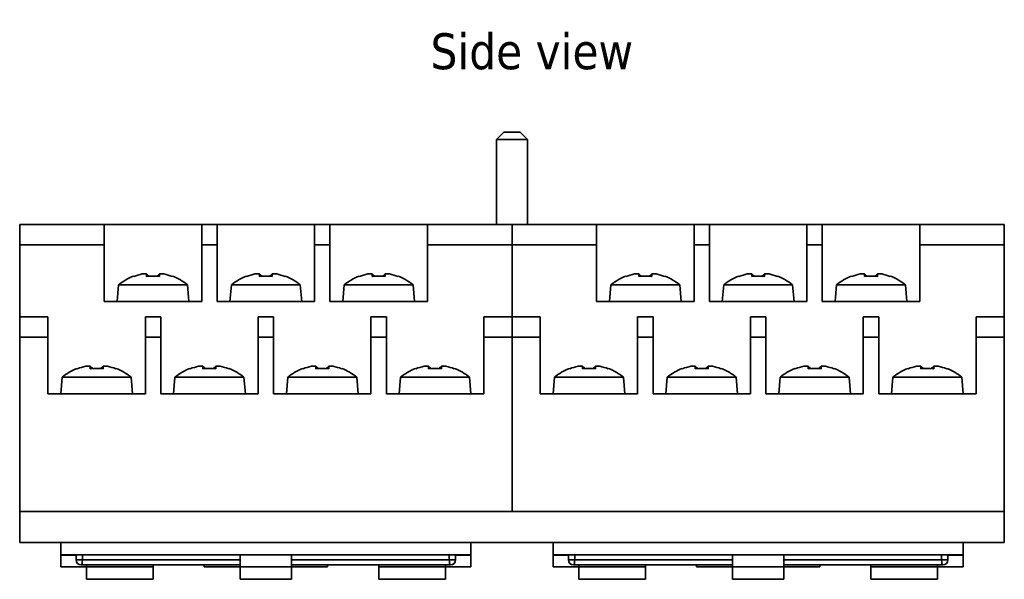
# Model space of a CAD drawing. Header units: millimetres. Extents: x 279 to 469, y 92 to 250.
# Tile 1 of 6: x 279 to 375, y 92 to 146. Entities that reach past the tile are written whole.
import ezdxf

# ---------------------------------------------------------------- set-up
doc = ezdxf.new("R2010")
doc.units = ezdxf.units.MM
for name, color, linetype, lineweight in [('Symbol (ISO)', 7, 'Continuous', 25), ('Visible (ISO)', 7, 'Continuous', 35), ('Visible Narrow (ISO)', 7, 'Continuous', 35)]:
    doc.layers.add(name, color=color, linetype=linetype, lineweight=lineweight)
doc.styles.add('Label Text (ISO)', font='TAHOMA.TTF')

msp = doc.modelspace()

# ---------------------------------------------------------------- linework, layer by layer
at = {"layer": 'Visible (ISO)'}
for p, q in [((326.035, 135.393), (325.335, 134.693)), ((326.035, 135.393), (327.635, 135.393)), ((327.635, 135.393), (328.335, 134.693)), ((328.335, 134.693), (325.335, 134.693)), ((325.335, 126.393), (325.335, 134.693)), ((328.335, 126.393), (328.335, 134.693)), ((287.085, 126.393), (278.835, 126.393)), ((287.085, 126.393), (296.585, 126.393)), ((298.085, 126.393), (296.585, 126.393)), ((298.085, 126.393), (307.585, 126.393)), ((309.085, 126.393), (307.585, 126.393)), ((309.085, 126.393), (318.585, 126.393)), ((326.835, 126.393), (318.585, 126.393)), ((335.085, 126.393), (326.835, 126.393)), ((335.085, 126.393), (344.585, 126.393)), ((346.085, 126.393), (344.585, 126.393)), ((346.085, 126.393), (355.585, 126.393)), ((357.085, 126.393), (355.585, 126.393)), ((357.085, 126.393), (366.585, 126.393)), ((374.835, 126.393), (366.585, 126.393)), ((278.835, 117.393), (278.835, 124.393)), ((287.085, 118.893), (287.085, 124.393)), ((296.585, 124.393), (296.585, 118.893)), ((298.085, 118.893), (298.085, 124.393)), ((307.585, 124.393), (307.585, 118.893)), ((309.085, 118.893), (309.085, 124.393)), ((318.585, 124.393), (318.585, 118.893)), ((335.085, 118.893), (335.085, 124.393)), ((344.585, 124.393), (344.585, 118.893)), ((346.085, 118.893), (346.085, 124.393)), ((355.585, 124.393), (355.585, 118.893)), ((357.085, 118.893), (357.085, 124.393)), ((366.585, 124.393), (366.585, 118.893)), ((374.835, 117.393), (374.835, 124.393)), ((289.959, 121.324), (289.94, 121.358)), ((291.206, 121.324), (291.206, 121.566)), ((292.463, 121.566), (292.463, 121.324)), ((293.73, 121.358), (293.711, 121.324)), ((300.959, 121.324), (300.94, 121.358)), ((302.206, 121.324), (302.206, 121.566)), ((303.463, 121.566), (303.463, 121.324)), ((304.73, 121.358), (304.711, 121.324)), ((311.959, 121.324), (311.94, 121.358)), ((313.206, 121.324), (313.206, 121.566)), ((314.463, 121.566), (314.463, 121.324)), ((315.73, 121.358), (315.711, 121.324)), ((337.959, 121.324), (337.94, 121.358)), ((339.206, 121.324), (339.206, 121.566)), ((340.463, 121.566), (340.463, 121.324)), ((341.73, 121.358), (341.711, 121.324)), ((348.959, 121.324), (348.94, 121.358)), ((350.206, 121.324), (350.206, 121.566)), ((351.463, 121.566), (351.463, 121.324)), ((352.73, 121.358), (352.711, 121.324)), ((359.959, 121.324), (359.94, 121.358)), ((361.206, 121.324), (361.206, 121.566)), ((362.463, 121.566), (362.463, 121.324)), ((363.73, 121.358), (363.711, 121.324)), ((288.475, 120.493), (288.335, 118.893)), ((288.475, 120.493), (295.195, 120.493)), ((295.195, 120.493), (295.335, 118.893)), ((299.475, 120.493), (299.335, 118.893)), ((299.475, 120.493), (306.195, 120.493)), ((306.195, 120.493), (306.335, 118.893)), ((310.475, 120.493), (310.335, 118.893)), ((310.475, 120.493), (317.195, 120.493)), ((317.195, 120.493), (317.335, 118.893)), ((336.475, 120.493), (336.335, 118.893)), ((336.475, 120.493), (343.195, 120.493)), ((343.195, 120.493), (343.335, 118.893)), ((347.475, 120.493), (347.335, 118.893)), ((347.475, 120.493), (354.195, 120.493)), ((354.195, 120.493), (354.335, 118.893)), ((358.475, 120.493), (358.335, 118.893)), ((358.475, 120.493), (365.195, 120.493)), ((365.195, 120.493), (365.335, 118.893)), ((296.585, 118.893), (287.085, 118.893)), ((307.585, 118.893), (298.085, 118.893)), ((318.585, 118.893), (309.085, 118.893)), ((344.585, 118.893), (335.085, 118.893)), ((355.585, 118.893), (346.085, 118.893)), ((366.585, 118.893), (357.085, 118.893)), ((281.585, 117.393), (278.835, 117.393)), ((292.585, 117.393), (291.085, 117.393)), ((303.585, 117.393), (302.085, 117.393)), ((314.585, 117.393), (313.085, 117.393)), ((326.835, 117.393), (324.085, 117.393)), ((329.585, 117.393), (326.835, 117.393)), ((340.585, 117.393), (339.085, 117.393)), ((351.585, 117.393), (350.085, 117.393)), ((362.585, 117.393), (361.085, 117.393)), ((374.835, 117.393), (372.085, 117.393)), ((278.835, 98.393), (278.835, 115.393)), ((281.585, 109.893), (281.585, 115.393)), ((291.085, 115.393), (291.085, 109.893)), ((292.585, 109.893), (292.585, 115.393)), ((302.085, 115.393), (302.085, 109.893)), ((303.585, 109.893), (303.585, 115.393)), ((313.085, 115.393), (313.085, 109.893)), ((314.585, 109.893), (314.585, 115.393)), ((324.085, 115.393), (324.085, 109.893)), ((329.585, 109.893), (329.585, 115.393)), ((339.085, 115.393), (339.085, 109.893)), ((340.585, 109.893), (340.585, 115.393)), ((350.085, 115.393), (350.085, 109.893)), ((351.585, 109.893), (351.585, 115.393)), ((361.085, 115.393), (361.085, 109.893)), ((362.585, 109.893), (362.585, 115.393)), ((372.085, 115.393), (372.085, 109.893)), ((374.835, 98.393), (374.835, 115.393)), ((284.459, 112.324), (284.44, 112.358)), ((285.706, 112.324), (285.706, 112.566)), ((286.963, 112.566), (286.963, 112.324)), ((288.23, 112.358), (288.211, 112.324)), ((295.459, 112.324), (295.44, 112.358)), ((296.706, 112.324), (296.706, 112.566)), ((297.963, 112.566), (297.963, 112.324)), ((299.23, 112.358), (299.211, 112.324)), ((306.459, 112.324), (306.44, 112.358)), ((307.706, 112.324), (307.706, 112.566)), ((308.963, 112.566), (308.963, 112.324)), ((310.23, 112.358), (310.211, 112.324)), ((317.459, 112.324), (317.44, 112.358)), ((318.706, 112.324), (318.706, 112.566)), ((319.963, 112.566), (319.963, 112.324)), ((321.23, 112.358), (321.211, 112.324)), ((332.459, 112.324), (332.44, 112.358)), ((333.706, 112.324), (333.706, 112.566)), ((334.963, 112.566), (334.963, 112.324)), ((336.23, 112.358), (336.211, 112.324)), ((343.459, 112.324), (343.44, 112.358)), ((344.706, 112.324), (344.706, 112.566)), ((345.963, 112.566), (345.963, 112.324)), ((347.23, 112.358), (347.211, 112.324)), ((354.459, 112.324), (354.44, 112.358)), ((355.706, 112.324), (355.706, 112.566)), ((356.963, 112.566), (356.963, 112.324)), ((358.23, 112.358), (358.211, 112.324)), ((365.459, 112.324), (365.44, 112.358)), ((366.706, 112.324), (366.706, 112.566)), ((367.963, 112.566), (367.963, 112.324)), ((369.23, 112.358), (369.211, 112.324)), ((282.975, 111.493), (282.835, 109.893)), ((282.975, 111.493), (289.695, 111.493)), ((289.695, 111.493), (289.835, 109.893)), ((293.975, 111.493), (293.835, 109.893)), ((293.975, 111.493), (300.695, 111.493)), ((300.695, 111.493), (300.835, 109.893)), ((304.975, 111.493), (304.835, 109.893)), ((304.975, 111.493), (311.695, 111.493)), ((311.695, 111.493), (311.835, 109.893)), ((315.975, 111.493), (315.835, 109.893)), ((315.975, 111.493), (322.695, 111.493)), ((322.695, 111.493), (322.835, 109.893)), ((330.975, 111.493), (330.835, 109.893)), ((330.975, 111.493), (337.695, 111.493)), ((337.695, 111.493), (337.835, 109.893)), ((341.975, 111.493), (341.835, 109.893)), ((341.975, 111.493), (348.695, 111.493)), ((348.695, 111.493), (348.835, 109.893)), ((352.975, 111.493), (352.835, 109.893)), ((352.975, 111.493), (359.695, 111.493)), ((359.695, 111.493), (359.835, 109.893)), ((363.975, 111.493), (363.835, 109.893)), ((363.975, 111.493), (370.695, 111.493)), ((370.695, 111.493), (370.835, 109.893)), ((291.085, 109.893), (281.585, 109.893)), ((302.085, 109.893), (292.585, 109.893)), ((313.085, 109.893), (303.585, 109.893)), ((324.085, 109.893), (314.585, 109.893)), ((339.085, 109.893), (329.585, 109.893)), ((350.085, 109.893), (340.585, 109.893)), ((361.085, 109.893), (351.585, 109.893)), ((372.085, 109.893), (362.585, 109.893)), ((278.835, 95.393), (278.835, 98.393)), ((326.835, 98.393), (278.835, 98.393)), ((374.835, 98.393), (326.835, 98.393)), ((374.835, 95.393), (374.835, 98.393)), ((278.835, 95.393), (282.835, 95.393)), ((322.835, 95.393), (282.835, 95.393)), ((282.835, 95.393), (282.835, 94.193)), ((322.835, 94.193), (322.835, 95.393)), ((322.835, 95.393), (330.835, 95.393)), ((330.835, 95.393), (330.835, 94.193)), ((370.835, 95.393), (330.835, 95.393)), ((370.835, 95.393), (374.835, 95.393)), ((370.835, 94.193), (370.835, 95.393)), ((322.835, 94.193), (282.835, 94.193)), ((282.835, 94.193), (282.835, 94.142)), ((284.336, 94.142), (282.835, 94.142)), ((282.835, 94.142), (282.835, 92.993)), ((284.336, 94.193), (284.336, 93.693)), ((300.335, 94.193), (300.335, 92.993)), ((305.335, 92.993), (305.335, 94.193)), ((321.334, 93.693), (321.334, 94.193)), ((322.835, 94.142), (321.334, 94.142)), ((322.835, 94.142), (322.835, 94.193)), ((322.835, 92.993), (322.835, 94.142)), ((370.835, 94.193), (330.835, 94.193)), ((330.835, 94.193), (330.835, 94.142)), ((332.336, 94.142), (330.835, 94.142)), ((330.835, 94.142), (330.835, 92.993)), ((332.336, 94.193), (332.336, 93.693)), ((348.335, 94.193), (348.335, 92.993)), ((353.335, 92.993), (353.335, 94.193)), ((369.334, 93.693), (369.334, 94.193)), ((370.835, 94.142), (369.334, 94.142)), ((370.835, 94.142), (370.835, 94.193)), ((370.835, 92.993), (370.835, 94.142)), ((284.836, 93.193), (300.335, 93.193)), ((285.335, 93.193), (285.335, 92.993)), ((291.835, 92.993), (291.835, 93.193)), ((296.835, 93.193), (296.835, 92.993)), ((305.335, 93.193), (320.834, 93.193)), ((308.835, 92.993), (308.835, 93.193)), ((313.835, 93.193), (313.835, 92.993)), ((320.335, 92.993), (320.335, 93.193)), ((332.836, 93.193), (348.335, 93.193)), ((333.335, 93.193), (333.335, 92.993)), ((339.835, 92.993), (339.835, 93.193)), ((344.835, 93.193), (344.835, 92.993)), ((353.335, 93.193), (368.834, 93.193)), ((356.835, 92.993), (356.835, 93.193)), ((361.835, 93.193), (361.835, 92.993)), ((368.335, 92.993), (368.335, 93.193)), ((285.335, 92.993), (282.835, 92.993)), ((285.335, 91.793), (285.335, 92.993)), ((291.835, 92.993), (291.835, 91.793)), ((300.335, 92.993), (296.835, 92.993)), ((300.335, 91.793), (300.335, 92.993)), ((308.835, 92.993), (305.335, 92.993)), ((305.335, 92.993), (305.335, 91.793)), ((313.835, 91.793), (313.835, 92.993)), ((322.835, 92.993), (320.335, 92.993)), ((320.335, 92.993), (320.335, 91.793)), ((333.335, 92.993), (330.835, 92.993)), ((333.335, 91.793), (333.335, 92.993)), ((339.835, 92.993), (339.835, 91.793)), ((348.335, 92.993), (344.835, 92.993)), ((348.335, 91.793), (348.335, 92.993)), ((353.335, 92.993), (353.335, 91.793)), ((356.835, 92.993), (353.335, 92.993)), ((361.835, 91.793), (361.835, 92.993)), ((368.335, 92.993), (368.335, 91.793)), ((370.835, 92.993), (368.335, 92.993)), ((291.835, 91.793), (285.335, 91.793)), ((305.335, 91.793), (300.335, 91.793)), ((320.335, 91.793), (313.835, 91.793)), ((339.835, 91.793), (333.335, 91.793)), ((353.335, 91.793), (348.335, 91.793)), ((368.335, 91.793), (361.835, 91.793))]:
    msp.add_line(p, q, dxfattribs=at)
for centre, radius, start, end in [((291.835, 116.476), 5.237, 111.21654, 129.91124), ((291.835, 116.476), 5.199, 101.75219, 111.15222), ((291.835, 116.476), 5.199, 68.84778, 78.24781), ((291.835, 116.476), 5.237, 50.08876, 68.78346), ((302.835, 116.476), 5.237, 111.21654, 129.91124), ((302.835, 116.476), 5.199, 101.75219, 111.15222), ((302.835, 116.476), 5.199, 68.84778, 78.24781), ((302.835, 116.476), 5.237, 50.08876, 68.78346), ((313.835, 116.476), 5.237, 111.21654, 129.91124), ((313.835, 116.476), 5.199, 101.75219, 111.15222), ((313.835, 116.476), 5.199, 68.84778, 78.24781), ((313.835, 116.476), 5.237, 50.08876, 68.78346), ((339.835, 116.476), 5.237, 111.21654, 129.91124), ((339.835, 116.476), 5.199, 101.75219, 111.15222), ((339.835, 116.476), 5.199, 68.84778, 78.24781), ((339.835, 116.476), 5.237, 50.08876, 68.78346), ((350.835, 116.476), 5.237, 111.21654, 129.91124), ((350.835, 116.476), 5.199, 101.75219, 111.15222), ((350.835, 116.476), 5.199, 68.84778, 78.24781), ((350.835, 116.476), 5.237, 50.08876, 68.78346), ((361.835, 116.476), 5.237, 111.21654, 129.91124), ((361.835, 116.476), 5.199, 101.75219, 111.15222), ((361.835, 116.476), 5.199, 68.84778, 78.24781), ((361.835, 116.476), 5.237, 50.08876, 68.78346), ((286.335, 107.476), 5.237, 111.21654, 129.91124), ((286.335, 107.476), 5.199, 101.75219, 111.15222), ((286.335, 107.476), 5.199, 68.84778, 78.24781), ((286.335, 107.476), 5.237, 50.08876, 68.78346), ((297.335, 107.476), 5.237, 111.21654, 129.91124), ((297.335, 107.476), 5.199, 101.75219, 111.15222), ((297.335, 107.476), 5.199, 68.84778, 78.24781), ((297.335, 107.476), 5.237, 50.08876, 68.78346), ((308.335, 107.476), 5.237, 111.21654, 129.91124), ((308.335, 107.476), 5.199, 101.75219, 111.15222), ((308.335, 107.476), 5.199, 68.84778, 78.24781), ((308.335, 107.476), 5.237, 50.08876, 68.78346), ((319.335, 107.476), 5.237, 111.21654, 129.91124), ((319.335, 107.476), 5.199, 101.75219, 111.15222), ((319.335, 107.476), 5.199, 68.84778, 78.24781), ((319.335, 107.476), 5.237, 50.08876, 68.78346), ((334.335, 107.476), 5.237, 111.21654, 129.91124), ((334.335, 107.476), 5.199, 101.75219, 111.15222), ((334.335, 107.476), 5.199, 68.84778, 78.24781), ((334.335, 107.476), 5.237, 50.08876, 68.78346), ((345.335, 107.476), 5.237, 111.21654, 129.91124), ((345.335, 107.476), 5.199, 101.75219, 111.15222), ((345.335, 107.476), 5.199, 68.84778, 78.24781), ((345.335, 107.476), 5.237, 50.08876, 68.78346), ((356.335, 107.476), 5.237, 111.21654, 129.91124), ((356.335, 107.476), 5.199, 101.75219, 111.15222), ((356.335, 107.476), 5.199, 68.84778, 78.24781), ((356.335, 107.476), 5.237, 50.08876, 68.78346), ((367.335, 107.476), 5.237, 111.21654, 129.91124), ((367.335, 107.476), 5.199, 101.75219, 111.15222), ((367.335, 107.476), 5.199, 68.84778, 78.24781), ((367.335, 107.476), 5.237, 50.08876, 68.78346), ((284.836, 93.693), 0.5, 180, 270), ((320.834, 93.693), 0.5, 270, 0), ((332.836, 93.693), 0.5, 180, 270), ((368.834, 93.693), 0.5, 270, 0)]:
    msp.add_arc(centre, radius, start, end, dxfattribs=at)
for centre, major_axis, ratio, start_param, end_param in [((290.991, 116.476), (0, 5.099), 0.707107, 6.223457, 6.342914), ((291.835, 116.874), (5.176, 0), 0.866186, 1.449069, 1.692523), ((292.679, 116.476), (0, 5.099), 0.707107, 6.223457, 6.342914), ((301.991, 116.476), (0, 5.099), 0.707107, 6.223457, 6.342914), ((302.835, 116.874), (5.176, 0), 0.866186, 1.449069, 1.692523), ((303.679, 116.476), (0, 5.099), 0.707107, 6.223457, 6.342914), ((312.991, 116.476), (0, 5.099), 0.707107, 6.223457, 6.342914), ((313.835, 116.874), (5.176, 0), 0.866186, 1.449069, 1.692523), ((314.679, 116.476), (0, 5.099), 0.707107, 6.223457, 6.342914), ((338.991, 116.476), (0, 5.099), 0.707107, 6.223457, 6.342914), ((339.835, 116.874), (5.176, 0), 0.866186, 1.449069, 1.692523), ((340.679, 116.476), (0, 5.099), 0.707107, 6.223457, 6.342914), ((349.991, 116.476), (0, 5.099), 0.707107, 6.223457, 6.342914), ((350.835, 116.874), (5.176, 0), 0.866186, 1.449069, 1.692523), ((351.679, 116.476), (0, 5.099), 0.707107, 6.223457, 6.342914), ((360.991, 116.476), (0, 5.099), 0.707107, 6.223457, 6.342914), ((361.835, 116.874), (5.176, 0), 0.866186, 1.449069, 1.692523), ((362.679, 116.476), (0, 5.099), 0.707107, 6.223457, 6.342914), ((285.491, 107.476), (0, 5.099), 0.707107, 6.223457, 6.342914), ((286.335, 107.874), (5.176, 0), 0.866186, 1.449069, 1.692523), ((287.179, 107.476), (0, 5.099), 0.707107, 6.223457, 6.342914), ((296.491, 107.476), (0, 5.099), 0.707107, 6.223457, 6.342914), ((297.335, 107.874), (5.176, 0), 0.866186, 1.449069, 1.692523), ((298.179, 107.476), (0, 5.099), 0.707107, 6.223457, 6.342914), ((307.491, 107.476), (0, 5.099), 0.707107, 6.223457, 6.342914), ((308.335, 107.874), (5.176, 0), 0.866186, 1.449069, 1.692523), ((309.179, 107.476), (0, 5.099), 0.707107, 6.223457, 6.342914), ((318.491, 107.476), (0, 5.099), 0.707107, 6.223457, 6.342914), ((319.335, 107.874), (5.176, 0), 0.866186, 1.449069, 1.692523), ((320.179, 107.476), (0, 5.099), 0.707107, 6.223457, 6.342914), ((333.491, 107.476), (0, 5.099), 0.707107, 6.223457, 6.342914), ((334.335, 107.874), (5.176, 0), 0.866186, 1.449069, 1.692523), ((335.179, 107.476), (0, 5.099), 0.707107, 6.223457, 6.342914), ((344.491, 107.476), (0, 5.099), 0.707107, 6.223457, 6.342914), ((345.335, 107.874), (5.176, 0), 0.866186, 1.449069, 1.692523), ((346.179, 107.476), (0, 5.099), 0.707107, 6.223457, 6.342914), ((355.491, 107.476), (0, 5.099), 0.707107, 6.223457, 6.342914), ((356.335, 107.874), (5.176, 0), 0.866186, 1.449069, 1.692523), ((357.179, 107.476), (0, 5.099), 0.707107, 6.223457, 6.342914), ((366.491, 107.476), (0, 5.099), 0.707107, 6.223457, 6.342914), ((367.335, 107.874), (5.176, 0), 0.866186, 1.449069, 1.692523), ((368.179, 107.476), (0, 5.099), 0.707107, 6.223457, 6.342914)]:
    msp.add_ellipse(centre, major_axis=major_axis, ratio=ratio, start_param=start_param, end_param=end_param, dxfattribs=at)
for points, knots in [([(278.835, 126.393), (278.835, 126.393), (278.835, 126.393), (278.835, 126.251), (278.835, 126.143), (278.835, 125.932), (278.835, 125.787), (278.835, 125.423), (278.835, 125.226), (278.835, 124.833), (278.835, 124.607), (278.835, 124.393)], [0, 0, 0, 0, 0.0753259, 0.0753259, 0.1448163, 0.1448163, 0.2317696, 0.2317696, 0.3339496, 0.3339496, 0.4869868, 0.4869868, 0.4869868, 0.4869868]), ([(287.085, 124.393), (287.085, 124.671), (287.085, 124.982), (287.085, 125.537), (287.085, 125.709), (287.085, 125.979), (287.085, 126.098), (287.085, 126.291), (287.085, 126.34), (287.085, 126.393), (287.085, 126.393), (287.085, 126.393)], [0, 0, 0, 0, 0.0834025, 0.0834025, 0.1459704, 0.1459704, 0.2198863, 0.2198863, 0.3072906, 0.3072906, 0.412336, 0.412336, 0.412336, 0.412336]), ([(296.585, 126.393), (296.585, 126.393), (296.585, 126.393), (296.585, 126.251), (296.585, 126.143), (296.585, 125.932), (296.585, 125.787), (296.585, 125.423), (296.585, 125.226), (296.585, 124.833), (296.585, 124.607), (296.585, 124.393)], [0, 0, 0, 0, 0.0753259, 0.0753259, 0.1448163, 0.1448163, 0.2317696, 0.2317696, 0.3339496, 0.3339496, 0.4869868, 0.4869868, 0.4869868, 0.4869868]), ([(298.085, 124.393), (298.085, 124.671), (298.085, 124.982), (298.085, 125.537), (298.085, 125.709), (298.085, 125.979), (298.085, 126.098), (298.085, 126.291), (298.085, 126.34), (298.085, 126.393), (298.085, 126.393), (298.085, 126.393)], [0, 0, 0, 0, 0.0834025, 0.0834025, 0.1459704, 0.1459704, 0.2198863, 0.2198863, 0.3072906, 0.3072906, 0.412336, 0.412336, 0.412336, 0.412336]), ([(307.585, 126.393), (307.585, 126.393), (307.585, 126.393), (307.585, 126.251), (307.585, 126.143), (307.585, 125.932), (307.585, 125.787), (307.585, 125.423), (307.585, 125.226), (307.585, 124.833), (307.585, 124.607), (307.585, 124.393)], [0, 0, 0, 0, 0.0753259, 0.0753259, 0.1448163, 0.1448163, 0.2317696, 0.2317696, 0.3339496, 0.3339496, 0.4869868, 0.4869868, 0.4869868, 0.4869868]), ([(309.085, 124.393), (309.085, 124.671), (309.085, 124.982), (309.085, 125.537), (309.085, 125.709), (309.085, 125.979), (309.085, 126.098), (309.085, 126.291), (309.085, 126.34), (309.085, 126.393), (309.085, 126.393), (309.085, 126.393)], [0, 0, 0, 0, 0.0834025, 0.0834025, 0.1459704, 0.1459704, 0.2198863, 0.2198863, 0.3072906, 0.3072906, 0.412336, 0.412336, 0.412336, 0.412336]), ([(318.585, 126.393), (318.585, 126.393), (318.585, 126.393), (318.585, 126.251), (318.585, 126.143), (318.585, 125.932), (318.585, 125.787), (318.585, 125.423), (318.585, 125.226), (318.585, 124.833), (318.585, 124.607), (318.585, 124.393)], [0, 0, 0, 0, 0.0753259, 0.0753259, 0.1448163, 0.1448163, 0.2317696, 0.2317696, 0.3339496, 0.3339496, 0.4869868, 0.4869868, 0.4869868, 0.4869868]), ([(335.085, 124.393), (335.085, 124.671), (335.085, 124.982), (335.085, 125.537), (335.085, 125.709), (335.085, 125.979), (335.085, 126.098), (335.085, 126.291), (335.085, 126.34), (335.085, 126.393), (335.085, 126.393), (335.085, 126.393)], [0, 0, 0, 0, 0.0834025, 0.0834025, 0.1459704, 0.1459704, 0.2198863, 0.2198863, 0.3072906, 0.3072906, 0.412336, 0.412336, 0.412336, 0.412336]), ([(344.585, 126.393), (344.585, 126.393), (344.585, 126.393), (344.585, 126.251), (344.585, 126.143), (344.585, 125.932), (344.585, 125.787), (344.585, 125.423), (344.585, 125.226), (344.585, 124.833), (344.585, 124.607), (344.585, 124.393)], [0, 0, 0, 0, 0.0753259, 0.0753259, 0.1448163, 0.1448163, 0.2317696, 0.2317696, 0.3339496, 0.3339496, 0.4869868, 0.4869868, 0.4869868, 0.4869868]), ([(346.085, 124.393), (346.085, 124.671), (346.085, 124.982), (346.085, 125.537), (346.085, 125.709), (346.085, 125.979), (346.085, 126.098), (346.085, 126.291), (346.085, 126.34), (346.085, 126.393), (346.085, 126.393), (346.085, 126.393)], [0, 0, 0, 0, 0.0834025, 0.0834025, 0.1459704, 0.1459704, 0.2198863, 0.2198863, 0.3072906, 0.3072906, 0.412336, 0.412336, 0.412336, 0.412336]), ([(355.585, 126.393), (355.585, 126.393), (355.585, 126.393), (355.585, 126.251), (355.585, 126.143), (355.585, 125.932), (355.585, 125.787), (355.585, 125.423), (355.585, 125.226), (355.585, 124.833), (355.585, 124.607), (355.585, 124.393)], [0, 0, 0, 0, 0.0753259, 0.0753259, 0.1448163, 0.1448163, 0.2317696, 0.2317696, 0.3339496, 0.3339496, 0.4869868, 0.4869868, 0.4869868, 0.4869868]), ([(357.085, 124.393), (357.085, 124.671), (357.085, 124.982), (357.085, 125.537), (357.085, 125.709), (357.085, 125.979), (357.085, 126.098), (357.085, 126.291), (357.085, 126.34), (357.085, 126.393), (357.085, 126.393), (357.085, 126.393)], [0, 0, 0, 0, 0.0834025, 0.0834025, 0.1459704, 0.1459704, 0.2198863, 0.2198863, 0.3072906, 0.3072906, 0.412336, 0.412336, 0.412336, 0.412336]), ([(366.585, 126.393), (366.585, 126.393), (366.585, 126.393), (366.585, 126.251), (366.585, 126.143), (366.585, 125.932), (366.585, 125.787), (366.585, 125.423), (366.585, 125.226), (366.585, 124.833), (366.585, 124.607), (366.585, 124.393)], [0, 0, 0, 0, 0.0753259, 0.0753259, 0.1448163, 0.1448163, 0.2317696, 0.2317696, 0.3339496, 0.3339496, 0.4869868, 0.4869868, 0.4869868, 0.4869868]), ([(374.835, 124.393), (374.835, 124.671), (374.835, 124.982), (374.835, 125.537), (374.835, 125.709), (374.835, 125.979), (374.835, 126.098), (374.835, 126.291), (374.835, 126.34), (374.835, 126.393), (374.835, 126.393), (374.835, 126.393)], [0, 0, 0, 0, 0.0834025, 0.0834025, 0.1459704, 0.1459704, 0.2198863, 0.2198863, 0.3072906, 0.3072906, 0.412336, 0.412336, 0.412336, 0.412336]), ([(278.835, 117.393), (278.835, 117.393), (278.835, 117.393), (278.835, 117.251), (278.835, 117.143), (278.835, 116.932), (278.835, 116.787), (278.835, 116.423), (278.835, 116.226), (278.835, 115.833), (278.835, 115.607), (278.835, 115.393)], [0, 0, 0, 0, 0.0753259, 0.0753259, 0.1448163, 0.1448163, 0.2317696, 0.2317696, 0.3339496, 0.3339496, 0.4869868, 0.4869868, 0.4869868, 0.4869868]), ([(281.585, 115.393), (281.585, 115.671), (281.585, 115.982), (281.585, 116.537), (281.585, 116.709), (281.585, 116.979), (281.585, 117.098), (281.585, 117.291), (281.585, 117.34), (281.585, 117.393), (281.585, 117.393), (281.585, 117.393)], [0, 0, 0, 0, 0.0834025, 0.0834025, 0.1459704, 0.1459704, 0.2198863, 0.2198863, 0.3072906, 0.3072906, 0.412336, 0.412336, 0.412336, 0.412336]), ([(291.085, 117.393), (291.085, 117.393), (291.085, 117.393), (291.085, 117.251), (291.085, 117.143), (291.085, 116.932), (291.085, 116.787), (291.085, 116.423), (291.085, 116.226), (291.085, 115.833), (291.085, 115.607), (291.085, 115.393)], [0, 0, 0, 0, 0.0753259, 0.0753259, 0.1448163, 0.1448163, 0.2317696, 0.2317696, 0.3339496, 0.3339496, 0.4869868, 0.4869868, 0.4869868, 0.4869868]), ([(292.585, 115.393), (292.585, 115.671), (292.585, 115.982), (292.585, 116.537), (292.585, 116.709), (292.585, 116.979), (292.585, 117.098), (292.585, 117.291), (292.585, 117.34), (292.585, 117.393), (292.585, 117.393), (292.585, 117.393)], [0, 0, 0, 0, 0.0834025, 0.0834025, 0.1459704, 0.1459704, 0.2198863, 0.2198863, 0.3072906, 0.3072906, 0.412336, 0.412336, 0.412336, 0.412336]), ([(302.085, 117.393), (302.085, 117.393), (302.085, 117.393), (302.085, 117.251), (302.085, 117.143), (302.085, 116.932), (302.085, 116.787), (302.085, 116.423), (302.085, 116.226), (302.085, 115.833), (302.085, 115.607), (302.085, 115.393)], [0, 0, 0, 0, 0.0753259, 0.0753259, 0.1448163, 0.1448163, 0.2317696, 0.2317696, 0.3339496, 0.3339496, 0.4869868, 0.4869868, 0.4869868, 0.4869868]), ([(303.585, 115.393), (303.585, 115.671), (303.585, 115.982), (303.585, 116.537), (303.585, 116.709), (303.585, 116.979), (303.585, 117.098), (303.585, 117.291), (303.585, 117.34), (303.585, 117.393), (303.585, 117.393), (303.585, 117.393)], [0, 0, 0, 0, 0.0834025, 0.0834025, 0.1459704, 0.1459704, 0.2198863, 0.2198863, 0.3072906, 0.3072906, 0.412336, 0.412336, 0.412336, 0.412336]), ([(313.085, 117.393), (313.085, 117.393), (313.085, 117.393), (313.085, 117.251), (313.085, 117.143), (313.085, 116.932), (313.085, 116.787), (313.085, 116.423), (313.085, 116.226), (313.085, 115.833), (313.085, 115.607), (313.085, 115.393)], [0, 0, 0, 0, 0.0753259, 0.0753259, 0.1448163, 0.1448163, 0.2317696, 0.2317696, 0.3339496, 0.3339496, 0.4869868, 0.4869868, 0.4869868, 0.4869868]), ([(314.585, 115.393), (314.585, 115.671), (314.585, 115.982), (314.585, 116.537), (314.585, 116.709), (314.585, 116.979), (314.585, 117.098), (314.585, 117.291), (314.585, 117.34), (314.585, 117.393), (314.585, 117.393), (314.585, 117.393)], [0, 0, 0, 0, 0.0834025, 0.0834025, 0.1459704, 0.1459704, 0.2198863, 0.2198863, 0.3072906, 0.3072906, 0.412336, 0.412336, 0.412336, 0.412336]), ([(324.085, 117.393), (324.085, 117.393), (324.085, 117.393), (324.085, 117.251), (324.085, 117.143), (324.085, 116.932), (324.085, 116.787), (324.085, 116.423), (324.085, 116.226), (324.085, 115.833), (324.085, 115.607), (324.085, 115.393)], [0, 0, 0, 0, 0.0753259, 0.0753259, 0.1448163, 0.1448163, 0.2317696, 0.2317696, 0.3339496, 0.3339496, 0.4869868, 0.4869868, 0.4869868, 0.4869868]), ([(329.585, 115.393), (329.585, 115.671), (329.585, 115.982), (329.585, 116.537), (329.585, 116.709), (329.585, 116.979), (329.585, 117.098), (329.585, 117.291), (329.585, 117.34), (329.585, 117.393), (329.585, 117.393), (329.585, 117.393)], [0, 0, 0, 0, 0.0834025, 0.0834025, 0.1459704, 0.1459704, 0.2198863, 0.2198863, 0.3072906, 0.3072906, 0.412336, 0.412336, 0.412336, 0.412336]), ([(339.085, 117.393), (339.085, 117.393), (339.085, 117.393), (339.085, 117.251), (339.085, 117.143), (339.085, 116.932), (339.085, 116.787), (339.085, 116.423), (339.085, 116.226), (339.085, 115.833), (339.085, 115.607), (339.085, 115.393)], [0, 0, 0, 0, 0.0753259, 0.0753259, 0.1448163, 0.1448163, 0.2317696, 0.2317696, 0.3339496, 0.3339496, 0.4869868, 0.4869868, 0.4869868, 0.4869868]), ([(340.585, 115.393), (340.585, 115.671), (340.585, 115.982), (340.585, 116.537), (340.585, 116.709), (340.585, 116.979), (340.585, 117.098), (340.585, 117.291), (340.585, 117.34), (340.585, 117.393), (340.585, 117.393), (340.585, 117.393)], [0, 0, 0, 0, 0.0834025, 0.0834025, 0.1459704, 0.1459704, 0.2198863, 0.2198863, 0.3072906, 0.3072906, 0.412336, 0.412336, 0.412336, 0.412336]), ([(350.085, 117.393), (350.085, 117.393), (350.085, 117.393), (350.085, 117.251), (350.085, 117.143), (350.085, 116.932), (350.085, 116.787), (350.085, 116.423), (350.085, 116.226), (350.085, 115.833), (350.085, 115.607), (350.085, 115.393)], [0, 0, 0, 0, 0.0753259, 0.0753259, 0.1448163, 0.1448163, 0.2317696, 0.2317696, 0.3339496, 0.3339496, 0.4869868, 0.4869868, 0.4869868, 0.4869868]), ([(351.585, 115.393), (351.585, 115.671), (351.585, 115.982), (351.585, 116.537), (351.585, 116.709), (351.585, 116.979), (351.585, 117.098), (351.585, 117.291), (351.585, 117.34), (351.585, 117.393), (351.585, 117.393), (351.585, 117.393)], [0, 0, 0, 0, 0.0834025, 0.0834025, 0.1459704, 0.1459704, 0.2198863, 0.2198863, 0.3072906, 0.3072906, 0.412336, 0.412336, 0.412336, 0.412336]), ([(361.085, 117.393), (361.085, 117.393), (361.085, 117.393), (361.085, 117.251), (361.085, 117.143), (361.085, 116.932), (361.085, 116.787), (361.085, 116.423), (361.085, 116.226), (361.085, 115.833), (361.085, 115.607), (361.085, 115.393)], [0, 0, 0, 0, 0.0753259, 0.0753259, 0.1448163, 0.1448163, 0.2317696, 0.2317696, 0.3339496, 0.3339496, 0.4869868, 0.4869868, 0.4869868, 0.4869868]), ([(362.585, 115.393), (362.585, 115.671), (362.585, 115.982), (362.585, 116.537), (362.585, 116.709), (362.585, 116.979), (362.585, 117.098), (362.585, 117.291), (362.585, 117.34), (362.585, 117.393), (362.585, 117.393), (362.585, 117.393)], [0, 0, 0, 0, 0.0834025, 0.0834025, 0.1459704, 0.1459704, 0.2198863, 0.2198863, 0.3072906, 0.3072906, 0.412336, 0.412336, 0.412336, 0.412336]), ([(372.085, 117.393), (372.085, 117.393), (372.085, 117.393), (372.085, 117.251), (372.085, 117.143), (372.085, 116.932), (372.085, 116.787), (372.085, 116.423), (372.085, 116.226), (372.085, 115.833), (372.085, 115.607), (372.085, 115.393)], [0, 0, 0, 0, 0.0753259, 0.0753259, 0.1448163, 0.1448163, 0.2317696, 0.2317696, 0.3339496, 0.3339496, 0.4869868, 0.4869868, 0.4869868, 0.4869868]), ([(374.835, 115.393), (374.835, 115.671), (374.835, 115.982), (374.835, 116.537), (374.835, 116.709), (374.835, 116.979), (374.835, 117.098), (374.835, 117.291), (374.835, 117.34), (374.835, 117.393), (374.835, 117.393), (374.835, 117.393)], [0, 0, 0, 0, 0.0834025, 0.0834025, 0.1459704, 0.1459704, 0.2198863, 0.2198863, 0.3072906, 0.3072906, 0.412336, 0.412336, 0.412336, 0.412336])]:
    msp.add_open_spline(points, degree=3, knots=knots, dxfattribs=at)
for points in [[(291.206, 121.566), (291.293, 121.493), (291.379, 121.419), (291.466, 121.346)], [(292.463, 121.566), (292.377, 121.493), (292.29, 121.419), (292.204, 121.346)], [(302.206, 121.566), (302.293, 121.493), (302.379, 121.419), (302.466, 121.346)], [(303.463, 121.566), (303.377, 121.493), (303.29, 121.419), (303.204, 121.346)], [(313.206, 121.566), (313.293, 121.493), (313.379, 121.419), (313.466, 121.346)], [(314.463, 121.566), (314.377, 121.493), (314.29, 121.419), (314.204, 121.346)], [(339.206, 121.566), (339.293, 121.493), (339.379, 121.419), (339.466, 121.346)], [(340.463, 121.566), (340.377, 121.493), (340.29, 121.419), (340.204, 121.346)], [(350.206, 121.566), (350.293, 121.493), (350.379, 121.419), (350.466, 121.346)], [(351.463, 121.566), (351.377, 121.493), (351.29, 121.419), (351.204, 121.346)], [(361.206, 121.566), (361.293, 121.493), (361.379, 121.419), (361.466, 121.346)], [(362.463, 121.566), (362.377, 121.493), (362.29, 121.419), (362.204, 121.346)], [(285.706, 112.566), (285.793, 112.493), (285.879, 112.419), (285.966, 112.346)], [(286.963, 112.566), (286.877, 112.493), (286.79, 112.419), (286.704, 112.346)], [(296.706, 112.566), (296.793, 112.493), (296.879, 112.419), (296.966, 112.346)], [(297.963, 112.566), (297.877, 112.493), (297.79, 112.419), (297.704, 112.346)], [(307.706, 112.566), (307.793, 112.493), (307.879, 112.419), (307.966, 112.346)], [(308.963, 112.566), (308.877, 112.493), (308.79, 112.419), (308.704, 112.346)], [(318.706, 112.566), (318.793, 112.493), (318.879, 112.419), (318.966, 112.346)], [(319.963, 112.566), (319.877, 112.493), (319.79, 112.419), (319.704, 112.346)], [(333.706, 112.566), (333.793, 112.493), (333.879, 112.419), (333.966, 112.346)], [(334.963, 112.566), (334.877, 112.493), (334.79, 112.419), (334.704, 112.346)], [(344.706, 112.566), (344.793, 112.493), (344.879, 112.419), (344.966, 112.346)], [(345.963, 112.566), (345.877, 112.493), (345.79, 112.419), (345.704, 112.346)], [(355.706, 112.566), (355.793, 112.493), (355.879, 112.419), (355.966, 112.346)], [(356.963, 112.566), (356.877, 112.493), (356.79, 112.419), (356.704, 112.346)], [(366.706, 112.566), (366.793, 112.493), (366.879, 112.419), (366.966, 112.346)], [(367.963, 112.566), (367.877, 112.493), (367.79, 112.419), (367.704, 112.346)]]:
    msp.add_open_spline(points, degree=3, dxfattribs=at)
at = {"layer": 'Visible Narrow (ISO)'}
for p, q in [((278.835, 124.393), (287.085, 124.393)), ((296.585, 124.393), (298.085, 124.393)), ((307.585, 124.393), (309.085, 124.393)), ((318.585, 124.393), (326.835, 124.393)), ((326.835, 124.393), (335.085, 124.393)), ((326.835, 117.393), (326.835, 124.393)), ((344.585, 124.393), (346.085, 124.393)), ((355.585, 124.393), (357.085, 124.393)), ((366.585, 124.393), (374.835, 124.393)), ((278.835, 115.393), (281.585, 115.393)), ((291.085, 115.393), (292.585, 115.393)), ((302.085, 115.393), (303.585, 115.393)), ((313.085, 115.393), (314.585, 115.393)), ((324.085, 115.393), (326.835, 115.393)), ((326.835, 98.393), (326.835, 115.393)), ((326.835, 115.393), (329.585, 115.393)), ((339.085, 115.393), (340.585, 115.393)), ((350.085, 115.393), (351.585, 115.393)), ((361.085, 115.393), (362.585, 115.393)), ((372.085, 115.393), (374.835, 115.393)), ((284.95, 93.693), (284.95, 94.193)), ((320.72, 94.193), (320.72, 93.693)), ((332.95, 93.693), (332.95, 94.193)), ((368.72, 94.193), (368.72, 93.693)), ((284.336, 93.693), (284.95, 93.693)), ((300.335, 93.693), (284.95, 93.693)), ((320.72, 93.693), (305.335, 93.693)), ((320.72, 93.693), (321.334, 93.693)), ((332.336, 93.693), (332.95, 93.693)), ((348.335, 93.693), (332.95, 93.693)), ((368.72, 93.693), (353.335, 93.693)), ((368.72, 93.693), (369.334, 93.693)), ((291.835, 92.993), (285.335, 92.993)), ((305.335, 92.993), (300.335, 92.993)), ((320.335, 92.993), (313.835, 92.993)), ((339.835, 92.993), (333.335, 92.993)), ((353.335, 92.993), (348.335, 92.993)), ((368.335, 92.993), (361.835, 92.993))]:
    msp.add_line(p, q, dxfattribs=at)
for centre, start_param, end_param in [((284.836, 93.693), 0, 1.570796), ((320.834, 93.693), 4.712389, 6.283185), ((332.836, 93.693), 0, 1.570796), ((368.834, 93.693), 4.712389, 6.283185)]:
    msp.add_ellipse(centre, major_axis=(0, -0.5), ratio=0.228109, start_param=start_param, end_param=end_param, dxfattribs=at)
for points in [[(326.835, 124.393), (326.835, 124.671), (326.835, 124.982), (326.835, 125.537), (326.835, 125.709), (326.835, 125.979), (326.835, 126.098), (326.835, 126.291), (326.835, 126.34), (326.835, 126.393), (326.835, 126.393), (326.835, 126.393)], [(326.835, 115.393), (326.835, 115.671), (326.835, 115.982), (326.835, 116.537), (326.835, 116.709), (326.835, 116.979), (326.835, 117.098), (326.835, 117.291), (326.835, 117.34), (326.835, 117.393), (326.835, 117.393), (326.835, 117.393)]]:
    msp.add_open_spline(points, degree=3, knots=[0, 0, 0, 0, 0.0834025, 0.0834025, 0.1459704, 0.1459704, 0.2198863, 0.2198863, 0.3072906, 0.3072906, 0.412336, 0.412336, 0.412336, 0.412336], dxfattribs=at)

# ---------------------------------------------------------------- texts
at = {"layer": 'Symbol (ISO)', "insert": (318.896, 141.467), "char_height": 3.5, "attachment_point": 7, "style": 'Label Text (ISO)'}
msp.add_mtext('Side view', dxfattribs=at)

doc.saveas('drawing.dxf')
